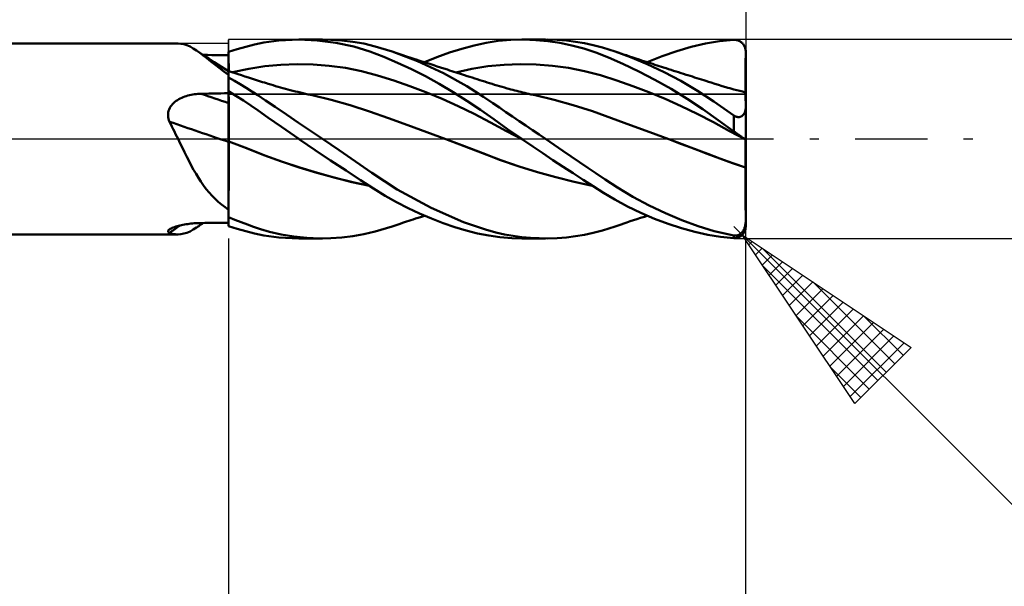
# Model space of a CAD drawing. Header units: millimetres. Extents: x -53 to 71, y -37 to 40.
# Tile 4 of 6: x 3 to 28, y -11 to 3. Entities that reach past the tile are written whole.
import ezdxf

# ---------------------------------------------------------------- set-up
doc = ezdxf.new("R2010")
doc.units = ezdxf.units.MM
doc.header["$LTSCALE"] = 4.55
doc.linetypes.add('LONGDASH_DASH', pattern=[0.85, 0.4, -0.2, 0.05, -0.2])
for name, color, linetype in [('1', 4, 'CONTINUOUS'), ('2', 7, 'CONTINUOUS'), ('4', 2, 'LONGDASH_DASH'), ('CUT', 1, 'CONTINUOUS'), ('NOCUT', 7, 'CONTINUOUS'), ('SK2', 7, 'CONTINUOUS'), ('SK4', 2, 'LONGDASH_DASH')]:
    doc.layers.add(name, color=color, linetype=linetype)

msp = doc.modelspace()

# ---------------------------------------------------------------- linework, layer by layer
at = {"layer": '1', "color": 4, "linetype": 'CONTINUOUS', "lineweight": 50}
for p, q in [((8.891, 2.425), (9.262, 2.476)), ((9.262, 2.476), (9.764, 2.5)), ((10.227, 2.48), (9.764, 2.5)), ((9.765, 2.5), (10.365, 2.5)), ((10.693, 2.421), (10.227, 2.48)), ((10.573, 2.496), (10.294, 2.499)), ((10.85, 2.478), (10.573, 2.496)), ((11.126, 2.445), (10.85, 2.478)), ((14.78, 2.465), (15.095, 2.493)), ((15.095, 2.493), (15.42, 2.5)), ((15.372, 2.5), (15.969, 2.5)), ((15.722, 2.488), (15.42, 2.5)), ((16.025, 2.46), (15.722, 2.488)), ((16.263, 2.492), (16.027, 2.5)), ((16.494, 2.474), (16.263, 2.492)), ((20.342, 2.459), (20.7, 2.493)), ((20.7, 2.493), (20.716, 2.493)), ((20.732, 2.493), (20.716, 2.493)), ((20.748, 2.491), (20.732, 2.493)), ((20.763, 2.489), (20.748, 2.491)), ((20.779, 2.486), (20.763, 2.489)), ((20.794, 2.482), (20.779, 2.486)), ((20.81, 2.477), (20.794, 2.482)), ((20.825, 2.471), (20.81, 2.477)), ((1.039, 2.4), (6.731, 2.4)), ((6.803, 2.395), (6.729, 2.4)), ((6.878, 2.381), (6.803, 2.395)), ((6.953, 2.357), (6.878, 2.381)), ((7.031, 2.323), (6.953, 2.357)), ((7.111, 2.279), (7.031, 2.323)), ((7.192, 2.228), (7.111, 2.279)), ((7.277, 2.169), (7.192, 2.228)), ((7.296, 2.159), (7.192, 2.228)), ((8, 2.19), (8.218, 2.26)), ((8.218, 2.26), (8.435, 2.321)), ((8.435, 2.321), (8.65, 2.375)), ((8.65, 2.375), (8.891, 2.425)), ((11.15, 2.322), (10.693, 2.421)), ((11.399, 2.397), (11.126, 2.445)), ((11.553, 2.198), (11.15, 2.322)), ((11.683, 2.329), (11.399, 2.397)), ((12.11, 2.199), (11.683, 2.329)), ((13.554, 2.173), (13.866, 2.271)), ((13.866, 2.271), (14.175, 2.354)), ((14.175, 2.354), (14.479, 2.419)), ((14.479, 2.419), (14.78, 2.465)), ((16.328, 2.416), (16.025, 2.46)), ((16.631, 2.354), (16.328, 2.416)), ((16.721, 2.447), (16.494, 2.474)), ((16.933, 2.274), (16.631, 2.354)), ((16.944, 2.41), (16.721, 2.447)), ((17.231, 2.176), (16.933, 2.274)), ((17.165, 2.363), (16.944, 2.41)), ((17.402, 2.3), (17.165, 2.363)), ((17.719, 2.199), (17.402, 2.3)), ((19.265, 2.208), (19.63, 2.315)), ((19.63, 2.315), (19.99, 2.399)), ((19.99, 2.399), (20.342, 2.459)), ((20.839, 2.464), (20.825, 2.471)), ((20.854, 2.456), (20.839, 2.464)), ((20.868, 2.447), (20.854, 2.456)), ((20.882, 2.438), (20.868, 2.447)), ((20.895, 2.427), (20.882, 2.438)), ((20.908, 2.416), (20.895, 2.427)), ((20.92, 2.403), (20.908, 2.416)), ((20.932, 2.39), (20.92, 2.403)), ((20.943, 2.376), (20.932, 2.39)), ((20.953, 2.361), (20.943, 2.376)), ((20.962, 2.345), (20.953, 2.361)), ((20.971, 2.329), (20.962, 2.345)), ((20.978, 2.312), (20.971, 2.329)), ((20.985, 2.294), (20.978, 2.312)), ((20.99, 2.276), (20.985, 2.294)), ((20.994, 2.257), (20.99, 2.276)), ((20.998, 2.238), (20.994, 2.257)), ((20.999, 2.219), (20.998, 2.238)), ((7.365, 2.103), (7.277, 2.169)), ((7.399, 2.09), (7.296, 2.159)), ((7.471, 2.112), (7.365, 2.113)), ((7.458, 2.03), (7.365, 2.103)), ((7.503, 2.022), (7.399, 2.09)), ((7.556, 1.952), (7.458, 2.03)), ((7.577, 2.111), (7.471, 2.112)), ((7.641, 1.933), (7.503, 2.022)), ((7.682, 2.11), (7.577, 2.111)), ((7.788, 2.109), (7.682, 2.11)), ((7.894, 2.108), (7.788, 2.109)), ((8, 2.107), (7.894, 2.108)), ((8, 2.189), (8, 2.19)), ((8, 2.188), (8, 2.189)), ((8, 2.189), (8, 2.189)), ((8, 2.187), (8, 2.188)), ((8, 2.186), (8, 2.187)), ((8, 2.187), (8, 2.187)), ((8.001, 2.106), (8, 2.186)), ((8.001, 2.106), (8, 2.186)), ((8, 2.173), (8, 2.186)), ((8, 2.107), (8, 2.186)), ((8, 2.16), (8, 2.173)), ((8, 2.146), (8, 2.16)), ((8, 2.133), (8, 2.146)), ((8, 2.12), (8, 2.133)), ((8, 2.107), (8, 2.12)), ((8, 1.709), (8, 2.107)), ((8.001, 2.027), (8.001, 2.106)), ((8.001, 2.027), (8.001, 2.106)), ((8.002, 1.947), (8.001, 2.027)), ((8.002, 1.947), (8.001, 2.027)), ((11.907, 2.063), (11.553, 2.198)), ((12.25, 1.916), (11.907, 2.063)), ((12.75, 1.956), (12.11, 2.199)), ((12.159, 2.183), (12.11, 2.199)), ((12.207, 2.166), (12.159, 2.183)), ((12.256, 2.15), (12.207, 2.166)), ((12.305, 2.134), (12.256, 2.15)), ((12.354, 2.118), (12.305, 2.134)), ((12.402, 2.101), (12.354, 2.118)), ((12.451, 2.085), (12.402, 2.101)), ((12.5, 2.069), (12.451, 2.085)), ((12.553, 2.051), (12.5, 2.069)), ((12.607, 2.034), (12.553, 2.051)), ((12.66, 2.016), (12.607, 2.034)), ((12.714, 1.998), (12.66, 2.016)), ((12.785, 1.975), (12.714, 1.998)), ((12.923, 1.93), (13.239, 2.059)), ((13.239, 2.059), (13.554, 2.173)), ((17.551, 2.051), (17.231, 2.176)), ((17.912, 1.891), (17.551, 2.051)), ((18.103, 2.058), (17.719, 2.199)), ((17.79, 2.175), (17.719, 2.199)), ((17.86, 2.151), (17.79, 2.175)), ((17.93, 2.128), (17.86, 2.151)), ((18, 2.104), (17.93, 2.128)), ((18.079, 2.078), (18, 2.104)), ((18.159, 2.051), (18.079, 2.078)), ((18.524, 1.881), (18.103, 2.058)), ((18.238, 2.025), (18.159, 2.051)), ((18.318, 1.998), (18.238, 2.025)), ((18.409, 1.968), (18.318, 1.998)), ((18.526, 1.93), (18.897, 2.08)), ((18.897, 2.08), (19.265, 2.208)), ((20.998, 2.018), (20.999, 2.064)), ((20.998, 1.973), (20.998, 2.018)), ((21, 2.2), (20.999, 2.219)), ((20.999, 2.109), (21, 2.155)), ((20.999, 2.064), (20.999, 2.109)), ((21, 2.155), (21, 2.2)), ((21, 2.155), (21, 2.2)), ((21, 2.109), (21, 2.155)), ((21, 2.064), (21, 2.109)), ((21, 2.018), (21, 2.064)), ((21, 1.973), (21, 2.018)), ((7.659, 1.871), (7.556, 1.952)), ((7.82, 1.817), (7.641, 1.933)), ((7.767, 1.786), (7.659, 1.871)), ((7.88, 1.699), (7.767, 1.786)), ((8, 1.702), (7.82, 1.817)), ((8.003, 1.867), (8.002, 1.947)), ((8.003, 1.867), (8.002, 1.947)), ((8.003, 1.788), (8.003, 1.867)), ((8.003, 1.788), (8.003, 1.867)), ((8.004, 1.708), (8.003, 1.788)), ((8.004, 1.708), (8.003, 1.788)), ((8.103, 1.676), (8.508, 1.763)), ((8.508, 1.763), (8.913, 1.829)), ((8.913, 1.829), (9.318, 1.868)), ((9.318, 1.868), (9.723, 1.882)), ((10.128, 1.873), (9.723, 1.882)), ((10.533, 1.841), (10.128, 1.873)), ((10.938, 1.785), (10.533, 1.841)), ((11.343, 1.705), (10.938, 1.785)), ((12.597, 1.754), (12.25, 1.916)), ((12.947, 1.576), (12.597, 1.754)), ((13.402, 1.651), (12.75, 1.956)), ((12.857, 1.952), (12.785, 1.975)), ((12.928, 1.928), (12.857, 1.952)), ((13, 1.905), (12.928, 1.928)), ((13.082, 1.878), (13, 1.905)), ((13.164, 1.852), (13.082, 1.878)), ((13.247, 1.825), (13.164, 1.852)), ((13.329, 1.798), (13.247, 1.825)), ((13.414, 1.771), (13.329, 1.798)), ((13.5, 1.743), (13.414, 1.771)), ((13.554, 1.726), (13.5, 1.743)), ((13.71, 1.675), (14.115, 1.762)), ((14.115, 1.762), (14.519, 1.827)), ((14.519, 1.827), (14.924, 1.868)), ((14.924, 1.868), (15.329, 1.882)), ((15.734, 1.873), (15.329, 1.882)), ((16.139, 1.841), (15.734, 1.873)), ((16.543, 1.786), (16.139, 1.841)), ((16.948, 1.707), (16.543, 1.786)), ((18.313, 1.698), (17.912, 1.891)), ((18.5, 1.939), (18.409, 1.968)), ((18.554, 1.921), (18.5, 1.939)), ((18.948, 1.68), (18.524, 1.881)), ((18.608, 1.903), (18.554, 1.921)), ((18.662, 1.886), (18.608, 1.903)), ((18.716, 1.868), (18.662, 1.886)), ((18.771, 1.851), (18.716, 1.868)), ((18.825, 1.833), (18.771, 1.851)), ((18.879, 1.816), (18.825, 1.833)), ((18.933, 1.798), (18.879, 1.816)), ((19, 1.777), (18.933, 1.798)), ((19.062, 1.757), (19, 1.777)), ((19.125, 1.737), (19.062, 1.757)), ((19.187, 1.717), (19.125, 1.737)), ((20.996, 1.818), (20.997, 1.85)), ((20.996, 1.818), (20.997, 1.85)), ((20.996, 1.786), (20.996, 1.818)), ((20.996, 1.786), (20.996, 1.818)), ((20.996, 1.755), (20.996, 1.786)), ((20.996, 1.755), (20.996, 1.786)), ((20.996, 1.724), (20.996, 1.755)), ((20.996, 1.724), (20.996, 1.755)), ((20.997, 1.927), (20.998, 1.973)), ((20.997, 1.882), (20.997, 1.927)), ((20.998, 1.882), (20.997, 1.882)), ((20.997, 1.85), (20.997, 1.882)), ((20.997, 1.85), (20.997, 1.882)), ((20.998, 1.882), (20.998, 1.882)), ((20.999, 1.882), (20.998, 1.882)), ((20.999, 1.882), (20.999, 1.882)), ((21, 1.882), (20.999, 1.882)), ((21, 1.927), (21, 1.973)), ((21, 1.882), (21, 1.927)), ((21, 1.882), (21, 1.882)), ((21, 1.85), (21, 1.882)), ((21, 1.818), (21, 1.85)), ((21, 1.786), (21, 1.818)), ((21, 1.754), (21, 1.786)), ((21, 1.723), (21, 1.754)), ((8, 1.611), (7.88, 1.699)), ((8.002, 1.708), (8, 1.709)), ((8, -2.19), (8, 1.709)), ((8, 1.591), (8.001, 1.626)), ((8, 1.59), (8.001, 1.626)), ((8, 1.548), (8, 1.591)), ((8, 1.548), (8, 1.59)), ((8.148, 1.462), (8, 1.544)), ((8.001, 1.656), (8.002, 1.679)), ((8.001, 1.656), (8.002, 1.679)), ((8.001, 1.626), (8.001, 1.656)), ((8.001, 1.626), (8.001, 1.656)), ((8.003, 1.708), (8.002, 1.708)), ((8.002, 1.695), (8.003, 1.705)), ((8.002, 1.695), (8.003, 1.705)), ((8.002, 1.679), (8.002, 1.695)), ((8.002, 1.679), (8.002, 1.695)), ((8.003, 1.708), (8.003, 1.708)), ((8.084, 1.682), (8.003, 1.708)), ((8.003, 1.708), (8.003, 1.708)), ((8.003, 1.708), (8.003, 1.708)), ((8.003, 1.705), (8.003, 1.708)), ((8.003, 1.705), (8.003, 1.708)), ((8.165, 1.656), (8.084, 1.682)), ((8.245, 1.629), (8.165, 1.656)), ((8.326, 1.603), (8.245, 1.629)), ((8.413, 1.575), (8.326, 1.603)), ((8.5, 1.546), (8.413, 1.575)), ((8.55, 1.53), (8.5, 1.546)), ((8.6, 1.514), (8.55, 1.53)), ((8.651, 1.497), (8.6, 1.514)), ((8.701, 1.481), (8.651, 1.497)), ((11.748, 1.599), (11.343, 1.705)), ((12.153, 1.472), (11.748, 1.599)), ((13.298, 1.385), (12.947, 1.576)), ((13.991, 1.325), (13.402, 1.651)), ((13.609, 1.708), (13.554, 1.726)), ((13.663, 1.691), (13.609, 1.708)), ((13.718, 1.673), (13.663, 1.691)), ((13.772, 1.656), (13.718, 1.673)), ((13.827, 1.638), (13.772, 1.656)), ((13.881, 1.621), (13.827, 1.638)), ((13.935, 1.603), (13.881, 1.621)), ((14, 1.582), (13.935, 1.603)), ((14.063, 1.562), (14, 1.582)), ((14.125, 1.542), (14.063, 1.562)), ((14.188, 1.522), (14.125, 1.542)), ((14.25, 1.502), (14.188, 1.522)), ((14.313, 1.482), (14.25, 1.502)), ((17.353, 1.602), (16.948, 1.707)), ((17.758, 1.474), (17.353, 1.602)), ((18.719, 1.486), (18.313, 1.698)), ((19.124, 1.257), (18.719, 1.486)), ((19.369, 1.458), (18.948, 1.68)), ((19.25, 1.697), (19.187, 1.717)), ((19.312, 1.677), (19.25, 1.697)), ((19.375, 1.657), (19.312, 1.677)), ((19.437, 1.637), (19.375, 1.657)), ((19.5, 1.617), (19.437, 1.637)), ((19.544, 1.603), (19.5, 1.617)), ((19.601, 1.585), (19.544, 1.603)), ((19.658, 1.567), (19.601, 1.585)), ((19.715, 1.549), (19.658, 1.567)), ((19.772, 1.531), (19.715, 1.549)), ((19.829, 1.513), (19.772, 1.531)), ((19.886, 1.495), (19.829, 1.513)), ((19.943, 1.477), (19.886, 1.495)), ((20.993, 1.49), (20.994, 1.517)), ((20.993, 1.49), (20.994, 1.517)), ((20.993, 1.463), (20.993, 1.49)), ((20.993, 1.463), (20.993, 1.49)), ((20.994, 1.602), (20.995, 1.632)), ((20.994, 1.602), (20.995, 1.632)), ((20.994, 1.573), (20.994, 1.602)), ((20.994, 1.573), (20.994, 1.602)), ((20.994, 1.545), (20.994, 1.573)), ((20.994, 1.545), (20.994, 1.573)), ((20.994, 1.517), (20.994, 1.545)), ((20.994, 1.517), (20.994, 1.545)), ((20.995, 1.693), (20.996, 1.724)), ((20.995, 1.693), (20.996, 1.724)), ((20.995, 1.662), (20.995, 1.693)), ((20.995, 1.662), (20.995, 1.693)), ((20.995, 1.632), (20.995, 1.662)), ((20.995, 1.632), (20.995, 1.662)), ((21, 1.692), (21, 1.723)), ((21, 1.661), (21, 1.692)), ((21, 1.631), (21, 1.661)), ((21, 1.601), (21, 1.631)), ((21, 1.572), (21, 1.601)), ((21, 1.543), (21, 1.572)), ((21, 1.515), (21, 1.543)), ((21, 1.488), (21, 1.515)), ((21, 1.462), (21, 1.488)), ((8.295, 1.377), (8.148, 1.462)), ((8.441, 1.288), (8.295, 1.377)), ((8.587, 1.196), (8.441, 1.288)), ((8.751, 1.465), (8.701, 1.481)), ((8.801, 1.448), (8.751, 1.465)), ((8.851, 1.432), (8.801, 1.448)), ((8.901, 1.417), (8.851, 1.432)), ((8.951, 1.401), (8.901, 1.417)), ((9, 1.386), (8.951, 1.401)), ((9.061, 1.367), (9, 1.386)), ((9.122, 1.349), (9.061, 1.367)), ((9.184, 1.331), (9.122, 1.349)), ((9.245, 1.314), (9.184, 1.331)), ((9.306, 1.297), (9.245, 1.314)), ((9.367, 1.28), (9.306, 1.297)), ((9.428, 1.263), (9.367, 1.28)), ((9.489, 1.247), (9.428, 1.263)), ((9.553, 1.23), (9.489, 1.247)), ((12.558, 1.332), (12.153, 1.472)), ((12.963, 1.177), (12.558, 1.332)), ((13.647, 1.18), (13.298, 1.385)), ((14.411, 1.059), (13.991, 1.325)), ((14.375, 1.462), (14.313, 1.482)), ((14.438, 1.442), (14.375, 1.462)), ((14.5, 1.422), (14.438, 1.442)), ((14.563, 1.402), (14.5, 1.422)), ((14.625, 1.383), (14.563, 1.402)), ((14.687, 1.364), (14.625, 1.383)), ((14.75, 1.345), (14.687, 1.364)), ((14.812, 1.327), (14.75, 1.345)), ((14.875, 1.309), (14.812, 1.327)), ((14.938, 1.291), (14.875, 1.309)), ((15, 1.273), (14.938, 1.291)), ((15.049, 1.26), (15, 1.273)), ((15.098, 1.247), (15.049, 1.26)), ((15.148, 1.234), (15.098, 1.247)), ((18.162, 1.332), (17.758, 1.474)), ((18.567, 1.177), (18.162, 1.332)), ((19.525, 1.012), (19.124, 1.257)), ((19.785, 1.213), (19.369, 1.458)), ((20, 1.459), (19.943, 1.477)), ((20.065, 1.438), (20, 1.459)), ((20.131, 1.417), (20.065, 1.438)), ((20.223, 1.388), (20.131, 1.417)), ((20.315, 1.36), (20.223, 1.388)), ((20.408, 1.331), (20.315, 1.36)), ((20.5, 1.304), (20.408, 1.331)), ((20.551, 1.289), (20.5, 1.304)), ((20.602, 1.275), (20.551, 1.289)), ((20.653, 1.261), (20.602, 1.275)), ((20.704, 1.247), (20.653, 1.261)), ((20.777, 1.227), (20.704, 1.247)), ((20.992, 1.367), (20.993, 1.389)), ((20.992, 1.367), (20.993, 1.389)), ((20.992, 1.345), (20.992, 1.367)), ((20.992, 1.345), (20.992, 1.367)), ((20.992, 1.324), (20.992, 1.345)), ((20.992, 1.324), (20.992, 1.345)), ((20.992, 1.305), (20.992, 1.324)), ((20.992, 1.305), (20.992, 1.324)), ((20.992, 1.286), (20.992, 1.305)), ((20.992, 1.286), (20.992, 1.305)), ((20.992, 1.269), (20.992, 1.286)), ((20.992, 1.269), (20.992, 1.286)), ((20.992, 1.253), (20.992, 1.269)), ((20.992, 1.253), (20.992, 1.269)), ((20.992, 1.238), (20.992, 1.253)), ((20.992, 1.238), (20.992, 1.253)), ((20.992, 1.225), (20.992, 1.238)), ((20.992, 1.225), (20.992, 1.238)), ((20.993, 1.438), (20.993, 1.463)), ((20.993, 1.438), (20.993, 1.463)), ((20.993, 1.413), (20.993, 1.438)), ((20.993, 1.413), (20.993, 1.438)), ((20.993, 1.389), (20.993, 1.413)), ((20.993, 1.389), (20.993, 1.413)), ((21, 1.436), (21, 1.462)), ((21, 1.411), (21, 1.436)), ((21, 1.388), (21, 1.411)), ((21, 1.365), (21, 1.388)), ((21, 1.343), (21, 1.365)), ((21, 1.322), (21, 1.343)), ((21, 1.303), (21, 1.322)), ((21, 1.284), (21, 1.303)), ((21, 1.267), (21, 1.284)), ((21, 1.251), (21, 1.267)), ((21, 1.236), (21, 1.251)), ((6.714, 0.978), (6.749, 0.999)), ((6.749, 0.999), (6.785, 1.018)), ((6.785, 1.018), (6.822, 1.035)), ((6.822, 1.035), (6.86, 1.051)), ((6.86, 1.051), (6.899, 1.066)), ((6.899, 1.066), (6.938, 1.079)), ((6.938, 1.079), (6.978, 1.091)), ((6.978, 1.091), (7.018, 1.101)), ((7.018, 1.101), (7.059, 1.11)), ((7.059, 1.11), (7.1, 1.118)), ((7.1, 1.118), (7.141, 1.124)), ((7.141, 1.124), (7.182, 1.129)), ((7.182, 1.129), (7.224, 1.133)), ((7.224, 1.133), (7.266, 1.136)), ((7.266, 1.136), (7.308, 1.137)), ((7.308, 1.137), (7.407, 1.139)), ((7.407, 1.139), (7.505, 1.141)), ((7.505, 1.141), (7.604, 1.143)), ((7.604, 1.143), (7.703, 1.144)), ((7.703, 1.144), (7.802, 1.146)), ((7.802, 1.146), (7.901, 1.148)), ((7.901, 1.148), (8, 1.149)), ((8.187, 1.089), (8, 1.205)), ((8.001, 1.16), (8, 1.203)), ((8.001, 1.16), (8, 1.203)), ((8.001, 1.117), (8.001, 1.16)), ((8.001, 1.117), (8.001, 1.16)), ((8.002, 1.074), (8.001, 1.117)), ((8.002, 1.074), (8.001, 1.117)), ((8.003, 1.031), (8.002, 1.074)), ((8.003, 1.031), (8.002, 1.074)), ((8.003, 0.988), (8.003, 1.031)), ((8.003, 0.988), (8.003, 1.031)), ((8.373, 0.969), (8.187, 1.089)), ((8.737, 1.098), (8.587, 1.196)), ((8.928, 0.969), (8.737, 1.098)), ((9.617, 1.214), (9.553, 1.23)), ((9.681, 1.198), (9.617, 1.214)), ((9.745, 1.182), (9.681, 1.198)), ((9.808, 1.166), (9.745, 1.182)), ((9.872, 1.151), (9.808, 1.166)), ((9.936, 1.136), (9.872, 1.151)), ((10, 1.122), (9.936, 1.136)), ((10.05, 1.111), (10, 1.122)), ((10.1, 1.1), (10.05, 1.111)), ((10.58, 0.985), (10.1, 1.1)), ((13.368, 1.01), (12.963, 1.177)), ((13.773, 0.827), (13.368, 1.01)), ((13.993, 0.963), (13.647, 1.18)), ((14.643, 0.901), (14.411, 1.059)), ((15.198, 1.22), (15.148, 1.234)), ((15.249, 1.208), (15.198, 1.22)), ((15.299, 1.195), (15.249, 1.208)), ((15.349, 1.182), (15.299, 1.195)), ((15.399, 1.17), (15.349, 1.182)), ((15.45, 1.158), (15.399, 1.17)), ((15.5, 1.146), (15.45, 1.158)), ((15.551, 1.134), (15.5, 1.146)), ((15.602, 1.122), (15.551, 1.134)), ((15.654, 1.111), (15.602, 1.122)), ((15.705, 1.099), (15.654, 1.111)), ((16.185, 0.985), (15.705, 1.099)), ((18.972, 1.01), (18.567, 1.177)), ((19.377, 0.829), (18.972, 1.01)), ((19.922, 0.75), (19.525, 1.012)), ((20.196, 0.944), (19.785, 1.213)), ((20.849, 1.208), (20.777, 1.227)), ((20.921, 1.19), (20.849, 1.208)), ((20.993, 1.172), (20.921, 1.19)), ((20.992, 1.213), (20.992, 1.225)), ((20.992, 1.213), (20.992, 1.225)), ((20.992, 1.202), (20.992, 1.213)), ((20.992, 1.202), (20.992, 1.213)), ((20.992, 1.192), (20.992, 1.202)), ((20.992, 1.192), (20.992, 1.202)), ((20.992, 1.184), (20.992, 1.192)), ((20.992, 1.184), (20.992, 1.192)), ((20.992, 1.177), (20.992, 1.184)), ((20.992, 1.177), (20.992, 1.184)), ((20.992, 1.172), (20.992, 1.177)), ((20.992, 1.172), (20.992, 1.177)), ((20.994, 1.161), (20.993, 1.172)), ((20.994, 1.167), (20.993, 1.172)), ((20.994, 1.171), (20.993, 1.172)), ((20.995, 1.171), (20.994, 1.171)), ((20.995, 1.152), (20.994, 1.167)), ((20.996, 1.128), (20.994, 1.161)), ((20.996, 1.171), (20.995, 1.171)), ((20.996, 1.128), (20.995, 1.152)), ((20.998, 1.171), (20.996, 1.171)), ((20.997, 1.074), (20.996, 1.128)), ((20.996, 1.095), (20.996, 1.128)), ((20.997, 1.052), (20.996, 1.095)), ((20.998, 1), (20.997, 1.074)), ((20.998, 1), (20.997, 1.052)), ((20.999, 1.17), (20.998, 1.171)), ((20.999, 0.906), (20.998, 1)), ((20.999, 0.94), (20.998, 1)), ((21, 1.17), (20.999, 1.17)), ((21, 1.223), (21, 1.236)), ((21, 1.21), (21, 1.223)), ((21, 1.2), (21, 1.21)), ((21, 1.19), (21, 1.2)), ((21, 1.182), (21, 1.19)), ((21, 1.175), (21, 1.182)), ((21, 1.17), (21, 1.175)), ((21, -2.2), (21, 1.17)), ((6.492, 0.707), (6.505, 0.744)), ((6.505, 0.744), (6.522, 0.78)), ((6.522, 0.78), (6.542, 0.814)), ((6.542, 0.814), (6.565, 0.846)), ((6.565, 0.846), (6.59, 0.876)), ((6.59, 0.876), (6.618, 0.904)), ((6.618, 0.904), (6.649, 0.931)), ((6.649, 0.931), (6.681, 0.955)), ((6.681, 0.955), (6.714, 0.978)), ((8, 0.904), (8, 0.904)), ((8.001, 0.904), (8, 0.904)), ((8, 0.904), (8, 0.904)), ((8, 0.904), (8, 0.904)), ((8.001, 0.904), (8.001, 0.904)), ((8.001, 0.904), (8.001, 0.904)), ((8.002, 0.904), (8.001, 0.904)), ((8.001, 0.904), (8.001, 0.904)), ((8.001, 0.904), (8.001, 0.904)), ((8.001, 0.904), (8.001, 0.904)), ((8.001, 0.904), (8.001, 0.904)), ((8.002, 0.903), (8.002, 0.904)), ((8.002, 0.904), (8.002, 0.904)), ((8.002, 0.903), (8.002, 0.903)), ((8.002, 0.903), (8.002, 0.903)), ((8.003, 0.903), (8.002, 0.903)), ((8.002, 0.903), (8.002, 0.903)), ((8.004, 0.945), (8.003, 0.988)), ((8.004, 0.945), (8.003, 0.988)), ((8.003, 0.903), (8.003, 0.903)), ((8.003, 0.903), (8.003, 0.903)), ((8.004, 0.903), (8.003, 0.903)), ((8.003, 0.903), (8.003, 0.903)), ((8.003, 0.903), (8.003, 0.903)), ((8.003, 0.903), (8.003, 0.903)), ((8.003, 0.903), (8.003, 0.903)), ((8.004, 0.902), (8.004, 0.945)), ((8.004, 0.902), (8.004, 0.945)), ((8.004, 0.903), (8.004, 0.903)), ((8.004, 0.903), (8.004, 0.903)), ((8.004, 0.902), (8.004, 0.903)), ((8.004, 0.903), (8.004, 0.903)), ((8.005, 0.874), (8.004, 0.902)), ((8.005, 0.874), (8.004, 0.902)), ((8.004, 0.902), (8.004, 0.902)), ((8.004, 0.902), (8.004, 0.902)), ((8.005, 0.841), (8.005, 0.874)), ((8.005, 0.841), (8.005, 0.874)), ((8.006, 0.806), (8.005, 0.841)), ((8.006, 0.806), (8.005, 0.841)), ((8.006, 0.768), (8.006, 0.806)), ((8.006, 0.768), (8.006, 0.806)), ((8.006, 0.726), (8.006, 0.768)), ((8.006, 0.726), (8.006, 0.768)), ((8.558, 0.844), (8.373, 0.969)), ((8.742, 0.716), (8.558, 0.844)), ((9.17, 0.806), (8.928, 0.969)), ((9.458, 0.612), (9.17, 0.806)), ((11.061, 0.85), (10.58, 0.985)), ((11.542, 0.693), (11.061, 0.85)), ((14.178, 0.629), (13.773, 0.827)), ((14.334, 0.733), (13.993, 0.963)), ((14.807, 0.789), (14.643, 0.901)), ((14.973, 0.676), (14.807, 0.789)), ((16.666, 0.851), (16.185, 0.985)), ((17.147, 0.697), (16.666, 0.851)), ((19.782, 0.633), (19.377, 0.829)), ((20.308, 0.476), (19.922, 0.75)), ((20.7, 0.593), (20.196, 0.944)), ((20.996, 0.739), (20.997, 0.752)), ((20.997, 0.752), (20.999, 0.766)), ((20.999, 0.871), (20.999, 0.94)), ((21, 0.794), (20.999, 0.906)), ((21, 0.794), (20.999, 0.871)), ((20.999, 0.766), (21, 0.78)), ((21, 0.78), (21, 0.794)), ((6.479, 0.629), (6.484, 0.668)), ((6.479, 0.589), (6.479, 0.629)), ((6.482, 0.55), (6.479, 0.589)), ((6.489, 0.51), (6.482, 0.55)), ((6.484, 0.668), (6.492, 0.707)), ((6.5, 0.471), (6.489, 0.51)), ((8.007, 0.682), (8.006, 0.726)), ((8.007, 0.682), (8.006, 0.726)), ((8.007, 0.635), (8.007, 0.682)), ((8.007, 0.635), (8.007, 0.682)), ((8.007, 0.587), (8.007, 0.635)), ((8.007, 0.587), (8.007, 0.635)), ((8.008, 0.537), (8.007, 0.587)), ((8.008, 0.537), (8.007, 0.587)), ((8.008, 0.485), (8.008, 0.537)), ((8.008, 0.485), (8.008, 0.537)), ((8.984, 0.544), (8.742, 0.716)), ((9.327, 0.302), (8.984, 0.544)), ((9.759, 0.409), (9.458, 0.612)), ((12.022, 0.521), (11.542, 0.693)), ((12.503, 0.346), (12.022, 0.521)), ((14.583, 0.414), (14.178, 0.629)), ((14.667, 0.496), (14.334, 0.733)), ((15.012, 0.25), (14.667, 0.496)), ((15.139, 0.563), (14.973, 0.676)), ((15.306, 0.45), (15.139, 0.563)), ((17.627, 0.523), (17.147, 0.697)), ((18.107, 0.347), (17.627, 0.523)), ((20.186, 0.421), (19.782, 0.633)), ((20.713, 0.584), (20.7, 0.593)), ((20.7, 0.192), (20.7, 0.593)), ((20.727, 0.576), (20.713, 0.584)), ((20.741, 0.569), (20.727, 0.576)), ((20.755, 0.563), (20.741, 0.569)), ((20.769, 0.558), (20.755, 0.563)), ((20.784, 0.554), (20.769, 0.558)), ((20.799, 0.551), (20.784, 0.554)), ((20.813, 0.55), (20.799, 0.551)), ((20.828, 0.55), (20.813, 0.55)), ((20.828, 0.55), (20.841, 0.551)), ((20.841, 0.551), (20.855, 0.553)), ((20.855, 0.553), (20.867, 0.557)), ((20.867, 0.557), (20.879, 0.562)), ((20.879, 0.562), (20.89, 0.567)), ((20.89, 0.567), (20.9, 0.573)), ((20.9, 0.573), (20.909, 0.58)), ((20.909, 0.58), (20.918, 0.587)), ((20.918, 0.587), (20.926, 0.595)), ((20.926, 0.595), (20.934, 0.603)), ((20.934, 0.603), (20.942, 0.612)), ((20.942, 0.612), (20.949, 0.621)), ((20.949, 0.621), (20.956, 0.631)), ((20.956, 0.631), (20.962, 0.641)), ((20.962, 0.641), (20.968, 0.652)), ((20.968, 0.652), (20.973, 0.664)), ((20.973, 0.664), (20.978, 0.675)), ((20.978, 0.675), (20.983, 0.687)), ((20.983, 0.687), (20.987, 0.7)), ((20.987, 0.7), (20.99, 0.712)), ((20.99, 0.712), (20.993, 0.725)), ((20.993, 0.725), (20.996, 0.739)), ((6.514, 0.433), (6.5, 0.471)), ((6.546, 0.372), (6.514, 0.433)), ((6.577, 0.31), (6.546, 0.372)), ((6.609, 0.248), (6.577, 0.31)), ((6.639, 0.186), (6.609, 0.248)), ((8.008, 0.432), (8.008, 0.485)), ((8.008, 0.432), (8.008, 0.485)), ((8.008, 0.377), (8.008, 0.432)), ((8.008, 0.378), (8.008, 0.432)), ((8.009, 0.323), (8.008, 0.378)), ((8.009, 0.323), (8.008, 0.377)), ((8.009, 0.268), (8.009, 0.323)), ((8.009, 0.268), (8.009, 0.323)), ((8.009, 0.213), (8.009, 0.268)), ((8.009, 0.213), (8.009, 0.268)), ((9.765, 0), (9.327, 0.302)), ((10.062, 0.205), (9.759, 0.409)), ((12.983, 0.17), (12.503, 0.346)), ((14.988, 0.197), (14.583, 0.414)), ((15.371, 0), (15.012, 0.25)), ((15.472, 0.337), (15.306, 0.45)), ((15.638, 0.224), (15.472, 0.337)), ((18.588, 0.17), (18.107, 0.347)), ((20.591, 0.2), (20.186, 0.421)), ((20.7, 0.192), (20.308, 0.476)), ((6.67, 0.124), (6.639, 0.186)), ((6.7, 0.062), (6.67, 0.124)), ((6.731, 0), (6.7, 0.062)), ((6.785, -0.112), (6.731, 0)), ((8.008, 0), (8.009, 0.052)), ((8.008, 0), (8.009, 0.052)), ((8.008, -0.009), (8.008, 0)), ((8.008, -0.009), (8.008, 0)), ((8.009, 0.158), (8.009, 0.213)), ((8.009, 0.158), (8.009, 0.213)), ((8.009, 0.104), (8.009, 0.158)), ((8.009, 0.104), (8.009, 0.158)), ((8.009, 0.052), (8.009, 0.104)), ((8.009, 0.052), (8.009, 0.104)), ((9.769, -0.002), (9.765, 0)), ((10.365, 0), (10.062, 0.205)), ((10.781, -0.284), (10.365, 0)), ((13.464, -0.008), (12.983, 0.17)), ((15.393, -0.015), (14.988, 0.197)), ((15.375, -0.002), (15.371, 0)), ((15.804, 0.112), (15.638, 0.224)), ((15.969, 0), (15.804, 0.112)), ((16.188, -0.148), (15.969, 0)), ((19.069, -0.008), (18.588, 0.17)), ((20.996, -0.016), (20.591, 0.2)), ((20.716, 0.181), (20.7, 0.192)), ((20.732, 0.169), (20.716, 0.181)), ((20.748, 0.158), (20.732, 0.169)), ((20.764, 0.146), (20.748, 0.158)), ((20.78, 0.135), (20.764, 0.146)), ((20.796, 0.123), (20.78, 0.135)), ((20.812, 0.112), (20.796, 0.123)), ((20.827, 0.101), (20.812, 0.112)), ((20.842, 0.09), (20.827, 0.101)), ((20.857, 0.08), (20.842, 0.09)), ((20.871, 0.07), (20.857, 0.08)), ((20.885, 0.06), (20.871, 0.07)), ((20.899, 0.05), (20.885, 0.06)), ((20.912, 0.041), (20.899, 0.05)), ((20.924, 0.032), (20.912, 0.041)), ((20.936, 0.024), (20.924, 0.032)), ((20.946, 0.017), (20.936, 0.024)), ((20.957, 0.01), (20.946, 0.017)), ((20.966, 0.004), (20.957, 0.01)), ((20.974, -0.002), (20.966, 0.004)), ((6.839, -0.224), (6.785, -0.112)), ((6.894, -0.335), (6.839, -0.224)), ((8.001, -0.061), (8, -0.061)), ((8.004, -0.062), (8, -0.061)), ((8.003, -0.062), (8.001, -0.061)), ((8.004, -0.062), (8.003, -0.062)), ((8.008, -0.064), (8.004, -0.062)), ((8.005, -0.063), (8.004, -0.062)), ((8.007, -0.063), (8.005, -0.063)), ((8.008, -0.064), (8.007, -0.063)), ((8.007, -0.243), (8.008, -0.152)), ((8.007, -0.243), (8.008, -0.152)), ((8.007, -0.336), (8.007, -0.243)), ((8.007, -0.336), (8.007, -0.243)), ((8.008, -0.018), (8.008, -0.009)), ((8.008, -0.018), (8.008, -0.009)), ((8.008, -0.028), (8.008, -0.018)), ((8.008, -0.028), (8.008, -0.018)), ((8.008, -0.037), (8.008, -0.028)), ((8.008, -0.037), (8.008, -0.028)), ((8.008, -0.046), (8.008, -0.037)), ((8.008, -0.046), (8.008, -0.037)), ((8.008, -0.055), (8.008, -0.046)), ((8.008, -0.055), (8.008, -0.046)), ((8.008, -0.064), (8.008, -0.055)), ((8.008, -0.064), (8.008, -0.055)), ((8.45, -0.233), (8.008, -0.064)), ((8.476, -0.243), (8.008, -0.064)), ((8.008, -0.064), (8.008, -0.064)), ((8.008, -0.064), (8.008, -0.064)), ((8.008, -0.064), (8.008, -0.064)), ((8.008, -0.064), (8.008, -0.064)), ((8.008, -0.064), (8.008, -0.064)), ((8.008, -0.064), (8.008, -0.064)), ((8.008, -0.064), (8.008, -0.064)), ((8.008, -0.064), (8.008, -0.064)), ((8.008, -0.064), (8.008, -0.064)), ((8.008, -0.064), (8.008, -0.064)), ((8.008, -0.064), (8.008, -0.064)), ((8.008, -0.064), (8.008, -0.064)), ((8.008, -0.152), (8.008, -0.064)), ((8.008, -0.152), (8.008, -0.064)), ((8.891, -0.406), (8.45, -0.233)), ((8.915, -0.414), (8.476, -0.243)), ((9.773, -0.005), (9.769, -0.002)), ((9.776, -0.007), (9.773, -0.005)), ((9.78, -0.01), (9.776, -0.007)), ((9.783, -0.012), (9.78, -0.01)), ((9.787, -0.015), (9.783, -0.012)), ((10.176, -0.278), (9.787, -0.015)), ((13.925, -0.181), (13.464, -0.008)), ((13.932, -0.184), (13.464, -0.008)), ((14.385, -0.358), (13.925, -0.181)), ((14.39, -0.36), (13.932, -0.184)), ((15.379, -0.005), (15.375, -0.002)), ((15.393, -0.015), (15.379, -0.005)), ((15.647, -0.188), (15.393, -0.015)), ((15.901, -0.36), (15.647, -0.188)), ((16.403, -0.295), (16.188, -0.148)), ((19.069, -0.008), (19.069, -0.008)), ((19.069, -0.008), (19.069, -0.008)), ((19.069, -0.008), (19.069, -0.008)), ((19.069, -0.008), (19.069, -0.008)), ((19.389, -0.127), (19.069, -0.008)), ((19.406, -0.133), (19.069, -0.008)), ((19.069, -0.008), (19.069, -0.008)), ((19.069, -0.008), (19.069, -0.008)), ((19.71, -0.248), (19.389, -0.127)), ((19.726, -0.254), (19.406, -0.133)), ((20.981, -0.006), (20.974, -0.002)), ((20.987, -0.01), (20.981, -0.006)), ((20.992, -0.014), (20.987, -0.01)), ((20.996, -0.016), (20.992, -0.014)), ((20.992, -0.224), (20.993, -0.202)), ((20.992, -0.224), (20.993, -0.202)), ((20.992, -0.248), (20.992, -0.224)), ((20.992, -0.248), (20.992, -0.224)), ((20.993, -0.142), (20.994, -0.124)), ((20.993, -0.142), (20.994, -0.124)), ((20.993, -0.16), (20.993, -0.142)), ((20.993, -0.16), (20.993, -0.142)), ((20.993, -0.181), (20.993, -0.16)), ((20.993, -0.181), (20.993, -0.16)), ((20.993, -0.202), (20.993, -0.181)), ((20.993, -0.202), (20.993, -0.181)), ((20.994, -0.078), (20.995, -0.066)), ((20.994, -0.078), (20.995, -0.066)), ((20.994, -0.092), (20.994, -0.078)), ((20.994, -0.092), (20.994, -0.078)), ((20.994, -0.107), (20.994, -0.092)), ((20.994, -0.107), (20.994, -0.092)), ((20.994, -0.124), (20.994, -0.107)), ((20.994, -0.124), (20.994, -0.107)), ((20.995, -0.037), (20.996, -0.03)), ((20.995, -0.037), (20.996, -0.03)), ((20.995, -0.045), (20.995, -0.037)), ((20.995, -0.045), (20.995, -0.037)), ((20.995, -0.055), (20.995, -0.045)), ((20.995, -0.055), (20.995, -0.045)), ((20.995, -0.066), (20.995, -0.055)), ((20.995, -0.066), (20.995, -0.055)), ((20.996, -0.016), (20.996, -0.016)), ((20.997, -0.017), (20.996, -0.016)), ((20.996, -0.016), (20.996, -0.016)), ((20.996, -0.016), (20.996, -0.016)), ((20.996, -0.02), (20.997, -0.018)), ((20.996, -0.02), (20.997, -0.018)), ((20.996, -0.024), (20.996, -0.02)), ((20.996, -0.024), (20.996, -0.02)), ((20.996, -0.03), (20.996, -0.024)), ((20.996, -0.03), (20.996, -0.024)), ((20.997, -0.018), (20.997, -0.016)), ((20.997, -0.018), (20.997, -0.016)), ((20.998, -0.017), (20.997, -0.017)), ((20.999, -0.018), (20.998, -0.017)), ((21, -0.018), (20.999, -0.018)), ((21, -0.018), (21, -0.018)), ((21, -0.018), (21, -0.018)), ((6.949, -0.446), (6.894, -0.335)), ((7.006, -0.556), (6.949, -0.446)), ((8.006, -0.432), (8.007, -0.336)), ((8.006, -0.431), (8.007, -0.336)), ((8.006, -0.529), (8.006, -0.431)), ((8.006, -0.53), (8.006, -0.432)), ((9.333, -0.567), (8.891, -0.406)), ((9.354, -0.575), (8.915, -0.414)), ((10.566, -0.54), (10.176, -0.278)), ((11.194, -0.569), (10.781, -0.284)), ((14.846, -0.533), (14.385, -0.358)), ((14.838, -0.529), (14.39, -0.36)), ((16.155, -0.529), (15.901, -0.36)), ((16.615, -0.439), (16.403, -0.295)), ((16.822, -0.581), (16.615, -0.439)), ((20.031, -0.371), (19.71, -0.248)), ((20.044, -0.375), (19.726, -0.254)), ((20.351, -0.494), (20.031, -0.371)), ((20.35, -0.492), (20.044, -0.375)), ((20.664, -0.607), (20.35, -0.492)), ((20.672, -0.61), (20.351, -0.494)), ((20.992, -0.272), (20.992, -0.248)), ((20.992, -0.272), (20.992, -0.248)), ((20.992, -0.297), (20.992, -0.272)), ((20.992, -0.297), (20.992, -0.272)), ((20.992, -0.323), (20.992, -0.297)), ((20.992, -0.323), (20.992, -0.297)), ((20.992, -0.35), (20.992, -0.323)), ((20.992, -0.35), (20.992, -0.323)), ((20.992, -0.378), (20.992, -0.35)), ((20.992, -0.378), (20.992, -0.35)), ((20.992, -0.407), (20.992, -0.378)), ((20.992, -0.407), (20.992, -0.378)), ((20.992, -0.436), (20.992, -0.407)), ((20.992, -0.436), (20.992, -0.407)), ((20.992, -0.466), (20.992, -0.436)), ((20.992, -0.466), (20.992, -0.436)), ((20.992, -0.496), (20.992, -0.466)), ((20.992, -0.496), (20.992, -0.466)), ((7.063, -0.665), (7.006, -0.556)), ((7.122, -0.772), (7.063, -0.665)), ((8.005, -0.628), (8.006, -0.529)), ((8.005, -0.629), (8.006, -0.53)), ((8.005, -0.729), (8.005, -0.628)), ((8.005, -0.73), (8.005, -0.629)), ((8.005, -0.832), (8.005, -0.729)), ((8.005, -0.833), (8.005, -0.73)), ((9.774, -0.715), (9.333, -0.567)), ((9.795, -0.721), (9.354, -0.575)), ((10.215, -0.85), (9.774, -0.715)), ((10.237, -0.855), (9.795, -0.721)), ((10.954, -0.797), (10.566, -0.54)), ((11.603, -0.853), (11.194, -0.569)), ((15.301, -0.689), (14.838, -0.529)), ((15.307, -0.691), (14.846, -0.533)), ((15.768, -0.833), (15.301, -0.689)), ((15.767, -0.835), (15.307, -0.691)), ((16.409, -0.697), (16.155, -0.529)), ((16.663, -0.864), (16.409, -0.697)), ((17.028, -0.722), (16.822, -0.581)), ((17.231, -0.863), (17.028, -0.722)), ((20.992, -0.718), (20.664, -0.607)), ((20.992, -0.718), (20.672, -0.61)), ((20.992, -0.527), (20.992, -0.496)), ((20.992, -0.527), (20.992, -0.496)), ((20.992, -0.558), (20.992, -0.527)), ((20.992, -0.558), (20.992, -0.527)), ((20.992, -0.589), (20.992, -0.558)), ((20.992, -0.589), (20.992, -0.558)), ((20.992, -0.621), (20.992, -0.589)), ((20.992, -0.621), (20.992, -0.589)), ((20.992, -0.653), (20.992, -0.621)), ((20.992, -0.653), (20.992, -0.621)), ((20.992, -0.686), (20.992, -0.653)), ((20.992, -0.686), (20.992, -0.653)), ((20.992, -0.718), (20.992, -0.686)), ((20.992, -0.718), (20.992, -0.686)), ((20.993, -0.847), (20.992, -0.718)), ((20.993, -0.92), (20.992, -0.718)), ((20.992, -0.718), (20.992, -0.718)), ((20.992, -0.718), (20.992, -0.718)), ((20.992, -0.718), (20.992, -0.718)), ((20.992, -0.718), (20.992, -0.718)), ((20.994, -0.719), (20.992, -0.718)), ((20.995, -0.719), (20.992, -0.718)), ((20.992, -0.718), (20.992, -0.718)), ((20.992, -0.718), (20.992, -0.718)), ((20.995, -0.719), (20.994, -0.719)), ((20.996, -0.719), (20.995, -0.719)), ((20.996, -0.719), (20.995, -0.719)), ((20.997, -0.72), (20.996, -0.719)), ((20.997, -0.72), (20.996, -0.719)), ((20.999, -0.72), (20.997, -0.72)), ((20.999, -0.72), (20.997, -0.72)), ((21, -0.721), (20.999, -0.72)), ((21, -0.72), (20.999, -0.72)), ((7.182, -0.875), (7.122, -0.772)), ((7.243, -0.976), (7.182, -0.875)), ((7.307, -1.073), (7.243, -0.976)), ((8.004, -0.935), (8.005, -0.832)), ((8.004, -0.936), (8.005, -0.833)), ((8.004, -1.039), (8.004, -0.935)), ((8.004, -1.04), (8.004, -0.936)), ((10.657, -0.973), (10.215, -0.85)), ((10.679, -0.976), (10.237, -0.855)), ((11.098, -1.084), (10.657, -0.973)), ((11.121, -1.086), (10.679, -0.976)), ((11.32, -1.038), (10.954, -0.797)), ((12.241, -1.269), (11.603, -0.853)), ((16.228, -0.964), (15.767, -0.835)), ((16.231, -0.963), (15.768, -0.833)), ((16.688, -1.08), (16.228, -0.964)), ((16.688, -1.076), (16.231, -0.963)), ((16.915, -1.028), (16.663, -0.864)), ((17.465, -1.023), (17.231, -0.863)), ((20.994, -0.975), (20.993, -0.847)), ((20.995, -1.121), (20.993, -0.92)), ((20.994, -1.103), (20.994, -0.975)), ((7.373, -1.168), (7.307, -1.073)), ((7.441, -1.259), (7.373, -1.168)), ((8.003, -1.143), (8.004, -1.039)), ((8.003, -1.144), (8.004, -1.04)), ((8.003, -1.247), (8.003, -1.143)), ((8.003, -1.248), (8.003, -1.144)), ((11.54, -1.181), (11.098, -1.084)), ((11.536, -1.178), (11.121, -1.086)), ((11.641, -1.247), (11.32, -1.038)), ((17.142, -1.176), (16.688, -1.076)), ((17.149, -1.18), (16.688, -1.08)), ((17.165, -1.189), (16.915, -1.028)), ((17.425, -1.353), (17.165, -1.189)), ((17.775, -1.223), (17.465, -1.023)), ((18.16, -1.451), (17.775, -1.223)), ((20.995, -1.23), (20.994, -1.103)), ((20.996, -1.32), (20.995, -1.121)), ((20.996, -1.356), (20.995, -1.23)), ((7.513, -1.346), (7.441, -1.259)), ((7.587, -1.429), (7.513, -1.346)), ((7.663, -1.508), (7.587, -1.429)), ((8.002, -1.352), (8.003, -1.247)), ((8.002, -1.353), (8.003, -1.248)), ((8.002, -1.455), (8.002, -1.352)), ((8.002, -1.456), (8.002, -1.353)), ((8.002, -1.558), (8.002, -1.455)), ((8.002, -1.559), (8.002, -1.456)), ((11.933, -1.427), (11.641, -1.247)), ((12.221, -1.59), (11.933, -1.427)), ((13.096, -1.733), (12.241, -1.269)), ((17.71, -1.523), (17.425, -1.353)), ((18.572, -1.671), (18.16, -1.451)), ((20.997, -1.515), (20.996, -1.32)), ((20.997, -1.48), (20.996, -1.356)), ((20.997, -1.601), (20.997, -1.48)), ((7.743, -1.582), (7.663, -1.508)), ((7.825, -1.652), (7.743, -1.582)), ((7.911, -1.717), (7.825, -1.652)), ((8, -1.779), (7.911, -1.717)), ((8.001, -1.66), (8.002, -1.558)), ((8.001, -1.66), (8.002, -1.559)), ((8.001, -1.76), (8.001, -1.66)), ((8.001, -1.761), (8.001, -1.66)), ((12.511, -1.74), (12.221, -1.59)), ((18.029, -1.696), (17.71, -1.523)), ((18.367, -1.859), (18.029, -1.696)), ((18.987, -1.868), (18.572, -1.671)), ((20.998, -1.703), (20.997, -1.515)), ((20.998, -1.72), (20.997, -1.601)), ((20.999, -1.882), (20.998, -1.703)), ((20.999, -1.835), (20.998, -1.72)), ((8, -1.859), (8.001, -1.76)), ((8, -1.859), (8.001, -1.761)), ((8, -1.956), (8, -1.859)), ((8, -1.956), (8, -1.859)), ((8.159, -2.032), (8, -1.966)), ((12.804, -1.878), (12.511, -1.74)), ((12.77, -1.98), (12.846, -1.955)), ((13.098, -2.003), (12.804, -1.878)), ((12.846, -1.955), (12.923, -1.93)), ((13.909, -2.089), (13.096, -1.733)), ((18.351, -1.987), (18.452, -1.954)), ((18.707, -2.006), (18.367, -1.859)), ((18.452, -1.954), (18.526, -1.93)), ((19.397, -2.042), (18.987, -1.868)), ((20.999, -1.945), (20.999, -1.835)), ((21, -2.052), (20.999, -1.882)), ((21, -2.052), (20.999, -1.945)), ((6.582, -2.238), (6.61, -2.226)), ((6.61, -2.226), (6.64, -2.215)), ((6.64, -2.215), (6.672, -2.204)), ((6.672, -2.204), (6.706, -2.194)), ((6.706, -2.194), (6.741, -2.184)), ((6.741, -2.184), (6.777, -2.175)), ((6.777, -2.175), (6.815, -2.167)), ((6.815, -2.167), (6.853, -2.159)), ((6.853, -2.159), (6.892, -2.151)), ((6.892, -2.151), (6.932, -2.145)), ((6.932, -2.145), (6.973, -2.139)), ((6.973, -2.139), (7.013, -2.133)), ((7.013, -2.133), (7.055, -2.128)), ((7.055, -2.128), (7.096, -2.124)), ((7.096, -2.124), (7.138, -2.121)), ((7.138, -2.121), (7.18, -2.118)), ((7.18, -2.118), (7.223, -2.116)), ((7.192, -2.228), (7.221, -2.208)), ((7.221, -2.208), (7.25, -2.189)), ((7.223, -2.116), (7.265, -2.114)), ((7.25, -2.189), (7.279, -2.17)), ((7.265, -2.114), (7.308, -2.114)), ((7.279, -2.17), (7.307, -2.151)), ((7.307, -2.151), (7.336, -2.132)), ((7.308, -2.114), (7.407, -2.113)), ((7.336, -2.132), (7.365, -2.113)), ((7.407, -2.113), (7.505, -2.112)), ((7.505, -2.112), (7.604, -2.111)), ((7.604, -2.111), (7.703, -2.11)), ((7.703, -2.11), (7.802, -2.109)), ((7.802, -2.109), (7.901, -2.108)), ((7.901, -2.108), (8, -2.107)), ((8.218, -2.26), (8, -2.19)), ((8.317, -2.096), (8.159, -2.032)), ((8.475, -2.155), (8.317, -2.096)), ((8.631, -2.211), (8.475, -2.155)), ((8.804, -2.267), (8.631, -2.211)), ((11.683, -2.329), (12.11, -2.199)), ((12.11, -2.199), (12.162, -2.182)), ((12.162, -2.182), (12.214, -2.164)), ((12.214, -2.164), (12.266, -2.147)), ((12.266, -2.147), (12.318, -2.13)), ((12.318, -2.13), (12.37, -2.112)), ((12.37, -2.112), (12.422, -2.095)), ((12.422, -2.095), (12.474, -2.078)), ((12.474, -2.078), (12.528, -2.06)), ((12.528, -2.06), (12.585, -2.041)), ((12.585, -2.041), (12.642, -2.022)), ((12.642, -2.022), (12.699, -2.003)), ((12.699, -2.003), (12.77, -1.98)), ((13.392, -2.116), (13.098, -2.003)), ((13.684, -2.216), (13.392, -2.116)), ((13.973, -2.302), (13.684, -2.216)), ((14.46, -2.28), (13.909, -2.089)), ((17.402, -2.3), (17.719, -2.199)), ((17.719, -2.199), (17.793, -2.174)), ((17.793, -2.174), (17.866, -2.149)), ((17.866, -2.149), (17.94, -2.124)), ((17.94, -2.124), (18.014, -2.099)), ((18.014, -2.099), (18.099, -2.071)), ((18.099, -2.071), (18.182, -2.043)), ((18.182, -2.043), (18.265, -2.016)), ((18.265, -2.016), (18.351, -1.987)), ((19.047, -2.134), (18.707, -2.006)), ((19.384, -2.245), (19.047, -2.134)), ((19.803, -2.193), (19.397, -2.042)), ((20.205, -2.318), (19.803, -2.193)), ((20.968, -2.242), (20.973, -2.227)), ((20.973, -2.227), (20.978, -2.212)), ((20.978, -2.212), (20.983, -2.195)), ((20.983, -2.195), (20.987, -2.179)), ((20.987, -2.179), (20.99, -2.162)), ((20.99, -2.162), (20.993, -2.145)), ((20.993, -2.145), (20.996, -2.127)), ((20.996, -2.127), (20.997, -2.109)), ((20.997, -2.109), (20.999, -2.09)), ((20.999, -2.09), (21, -2.071)), ((21, -2.071), (21, -2.052)), ((1.039, -2.4), (6.731, -2.4)), ((6.479, -2.317), (6.485, -2.303)), ((6.479, -2.329), (6.479, -2.317)), ((6.485, -2.341), (6.479, -2.329)), ((6.485, -2.303), (6.497, -2.289)), ((6.497, -2.351), (6.485, -2.341)), ((6.497, -2.289), (6.515, -2.274)), ((6.514, -2.361), (6.497, -2.351)), ((6.551, -2.372), (6.514, -2.361)), ((6.515, -2.274), (6.534, -2.262)), ((6.534, -2.262), (6.557, -2.25)), ((6.587, -2.382), (6.551, -2.372)), ((6.557, -2.25), (6.582, -2.238)), ((6.623, -2.39), (6.587, -2.382)), ((6.659, -2.395), (6.623, -2.39)), ((6.694, -2.399), (6.659, -2.395)), ((6.729, -2.4), (6.694, -2.399)), ((6.729, -2.4), (6.803, -2.395)), ((6.803, -2.395), (6.878, -2.381)), ((6.878, -2.381), (6.953, -2.357)), ((6.953, -2.357), (7.031, -2.323)), ((7.031, -2.323), (7.111, -2.279)), ((7.111, -2.279), (7.192, -2.228)), ((8.435, -2.321), (8.218, -2.26)), ((8.65, -2.375), (8.435, -2.321)), ((8.891, -2.425), (8.65, -2.375)), ((9.033, -2.333), (8.804, -2.267)), ((9.262, -2.476), (8.891, -2.425)), ((9.32, -2.399), (9.033, -2.333)), ((9.642, -2.452), (9.32, -2.399)), ((9.968, -2.485), (9.642, -2.452)), ((10.85, -2.478), (11.126, -2.445)), ((11.126, -2.445), (11.399, -2.397)), ((11.399, -2.397), (11.683, -2.329)), ((14.26, -2.374), (13.973, -2.302)), ((14.541, -2.43), (14.26, -2.374)), ((14.72, -2.352), (14.46, -2.28)), ((14.822, -2.47), (14.541, -2.43)), ((14.937, -2.4), (14.72, -2.352)), ((15.118, -2.494), (14.822, -2.47)), ((15.155, -2.438), (14.937, -2.4)), ((15.374, -2.467), (15.155, -2.438)), ((15.593, -2.487), (15.374, -2.467)), ((16.263, -2.492), (16.494, -2.474)), ((16.494, -2.474), (16.721, -2.447)), ((16.721, -2.447), (16.944, -2.41)), ((16.944, -2.41), (17.165, -2.363)), ((17.165, -2.363), (17.402, -2.3)), ((19.718, -2.337), (19.384, -2.245)), ((20.049, -2.411), (19.718, -2.337)), ((20.37, -2.463), (20.049, -2.411)), ((20.7, -2.429), (20.205, -2.318)), ((20.7, -2.493), (20.37, -2.463)), ((20.713, -2.43), (20.7, -2.429)), ((20.7, -2.493), (20.7, -2.429)), ((20.727, -2.431), (20.713, -2.43)), ((20.741, -2.431), (20.727, -2.431)), ((20.741, -2.431), (20.755, -2.431)), ((20.755, -2.431), (20.769, -2.429)), ((20.769, -2.429), (20.784, -2.426)), ((20.784, -2.426), (20.799, -2.421)), ((20.799, -2.421), (20.813, -2.416)), ((20.8, -2.48), (20.816, -2.474)), ((20.813, -2.416), (20.828, -2.41)), ((20.816, -2.474), (20.832, -2.468)), ((20.828, -2.41), (20.841, -2.402)), ((20.832, -2.468), (20.847, -2.46)), ((20.841, -2.402), (20.855, -2.394)), ((20.847, -2.46), (20.862, -2.451)), ((20.855, -2.394), (20.867, -2.385)), ((20.862, -2.451), (20.877, -2.441)), ((20.867, -2.385), (20.879, -2.376)), ((20.877, -2.441), (20.891, -2.43)), ((20.879, -2.376), (20.89, -2.366)), ((20.89, -2.366), (20.9, -2.355)), ((20.891, -2.43), (20.905, -2.418)), ((20.9, -2.355), (20.909, -2.344)), ((20.905, -2.418), (20.918, -2.406)), ((20.909, -2.344), (20.918, -2.333)), ((20.918, -2.333), (20.926, -2.322)), ((20.918, -2.406), (20.931, -2.392)), ((20.926, -2.322), (20.934, -2.31)), ((20.931, -2.392), (20.942, -2.377)), ((20.934, -2.31), (20.942, -2.297)), ((20.942, -2.297), (20.949, -2.284)), ((20.942, -2.377), (20.953, -2.361)), ((20.949, -2.284), (20.956, -2.271)), ((20.953, -2.361), (20.963, -2.344)), ((20.956, -2.271), (20.962, -2.257)), ((20.962, -2.257), (20.968, -2.242)), ((20.963, -2.344), (20.972, -2.327)), ((9.764, -2.5), (9.262, -2.476)), ((10.365, -2.5), (9.765, -2.5)), ((10.294, -2.499), (9.968, -2.485)), ((10.294, -2.499), (10.573, -2.496)), ((10.573, -2.496), (10.85, -2.478)), ((15.42, -2.5), (15.118, -2.494)), ((15.969, -2.5), (15.372, -2.5)), ((15.811, -2.498), (15.593, -2.487)), ((16.027, -2.5), (15.811, -2.498)), ((16.027, -2.5), (16.263, -2.492)), ((20.717, -2.493), (20.7, -2.493)), ((20.717, -2.493), (20.734, -2.492)), ((20.734, -2.492), (20.75, -2.491)), ((20.75, -2.491), (20.767, -2.488)), ((20.767, -2.488), (20.783, -2.485)), ((20.783, -2.485), (20.8, -2.48))]:
    msp.add_line(p, q, dxfattribs=at)
msp.add_arc((20.7, -2.2), 0.3, 335.1555, 0, dxfattribs=at)
for centre, major_axis, ratio, start_param, end_param in [((30.488, -1.154), (-40.7, 10.868), 0.106694, 0.993616, 1.014155), ((30.255, -2.024), (-40.89, 10.918), 0.106694, 0.980075, 1.024017), ((30.255, -37.31), (-16.254, 39.077), 0.960636, 0.202555, 0.210577)]:
    msp.add_ellipse(centre, major_axis=major_axis, ratio=ratio, start_param=start_param, end_param=end_param, dxfattribs=at)
at = {"layer": '2', "color": 7, "linetype": 'CONTINUOUS', "lineweight": 25}
for p, q in [((21, 26), (21, 2.2)), ((34, 2.5), (20.7, 2.5)), ((21, -25.5), (21, 0.5)), ((20.912, -2.412), (20.7, -2.2)), ((20.912, -2.412), (43.54, -25.04)), ((20.912, -2.412), (25.155, -5.241)), ((23.741, -6.655), (20.912, -2.412)), ((8, -2.5), (8, -25.5)), ((20.7, -2.5), (34, -2.5)), ((21.078, -2.661), (21.161, -2.578)), ((21.247, -2.915), (21.415, -2.747)), ((21.415, -2.747), (24.531, -5.864)), ((21.417, -3.17), (21.67, -2.917)), ((21.425, -3.182), (24.319, -6.076)), ((21.587, -3.424), (21.924, -3.087)), ((21.757, -3.679), (22.179, -3.257)), ((21.926, -3.933), (22.433, -3.426)), ((22.096, -4.188), (22.688, -3.596)), ((22.688, -3.596), (24.744, -5.652)), ((22.266, -4.442), (22.942, -3.766)), ((22.435, -4.697), (23.197, -3.935)), ((22.605, -4.952), (23.452, -4.105)), ((22.274, -4.455), (24.107, -6.288)), ((22.775, -5.206), (23.706, -4.275)), ((22.944, -5.461), (23.961, -4.444)), ((23.961, -4.444), (24.956, -5.44)), ((23.114, -5.715), (24.215, -4.614)), ((23.284, -5.97), (24.47, -4.784)), ((23.454, -6.224), (24.724, -4.954)), ((23.623, -6.479), (24.979, -5.123)), ((25.155, -5.241), (23.741, -6.655)), ((23.122, -5.728), (23.895, -6.5))]:
    msp.add_line(p, q, dxfattribs=at)
at = {"layer": '4', "color": 2, "linetype": 'LONGDASH_DASH', "lineweight": 25}
msp.add_line((0, 0), (21, 0), dxfattribs=at)
at = {"layer": 'CUT', "color": 1, "linetype": 'CONTINUOUS', "lineweight": 25}
for p, q in [((20.7, 2.5), (8, 2.5)), ((8, 2.5), (8, 2.495)), ((8, 2.495), (8.01, 1.125)), ((20.99, 1.125), (21, 2.2)), ((8.01, 1.125), (20.99, 1.125))]:
    msp.add_line(p, q, dxfattribs=at)
msp.add_arc((20.7, 2.2), 0.3, 0, 90, dxfattribs=at)
at = {"layer": 'NOCUT', "color": 7, "linetype": 'CONTINUOUS', "lineweight": 25}
for p, q in [((8.01, 1.125), (8, 2.495)), ((8, 2.495), (8, 2.4)), ((8, 2.4), (1.039, 2.4)), ((21, 2.2), (20.99, 1.125)), ((21, 0), (21, 2.2)), ((20.99, 1.125), (8.01, 1.125)), ((0, 0), (21, 0))]:
    msp.add_line(p, q, dxfattribs=at)
at = {"layer": 'SK2', "color": 7, "linetype": 'CONTINUOUS', "lineweight": 25}
msp.add_line((21, 36), (21, 0), dxfattribs=at)
at = {"layer": 'SK4', "color": 2, "linetype": 'LONGDASH_DASH', "lineweight": 25}
msp.add_line((-42, 0), (27, 0), dxfattribs=at)

doc.saveas('drawing.dxf')
